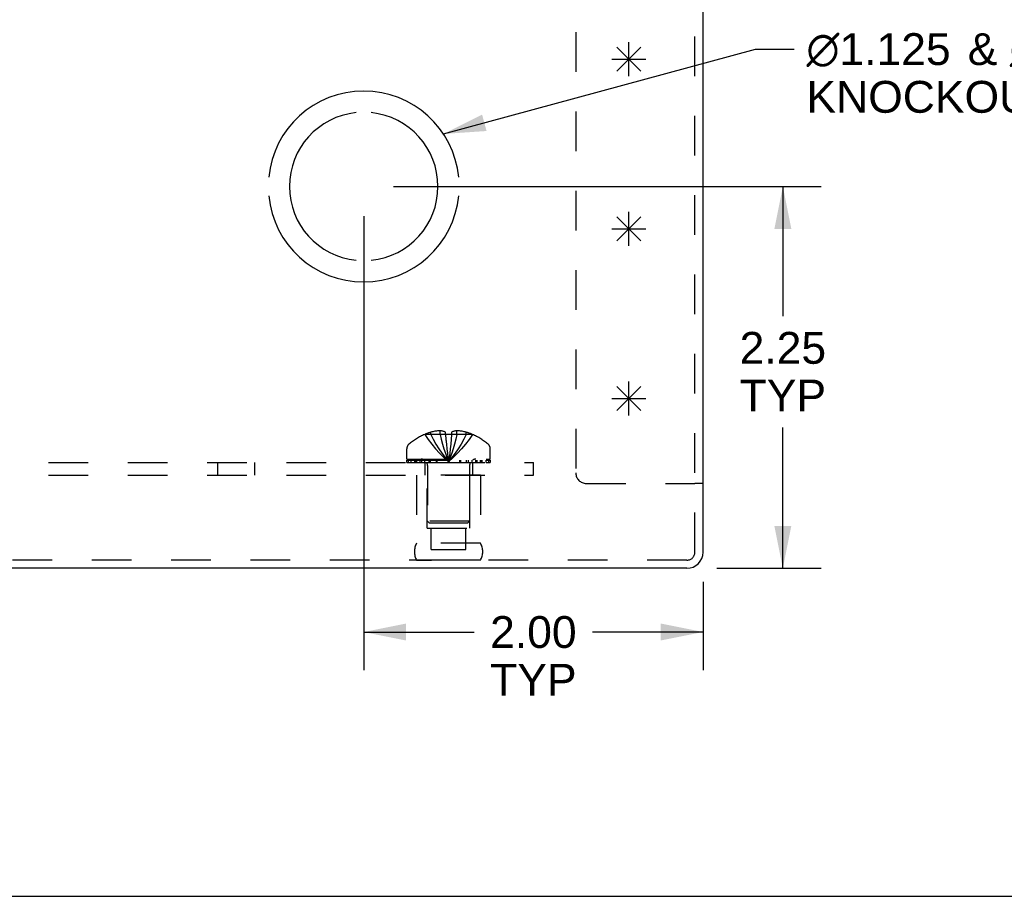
# Model space of a CAD drawing. Header units: inches. Extents: x 0 to 42.5, y 0 to 27.5.
# Tile 3 of 15: x 15.4 to 21.2, y 0 to 5.2. Entities that reach past the tile are written whole.
import ezdxf

# ---------------------------------------------------------------- set-up
doc = ezdxf.new("R2010")
doc.units = ezdxf.units.IN
doc.header["$LTSCALE"] = 2.3375
doc.header["$MEASUREMENT"] = 0
doc.linetypes.add('HIDDEN', pattern=[0.2, 0.1, -0.1])
doc.layers.get('0').update_dxf_attribs({"linetype": 'CONTINUOUS'})
for name, color, linetype in [('DEFAULT_2', 8, 'HIDDEN'), ('DIMENSIONS', 7, 'CONTINUOUS'), ('OPEN', 7, 'CONTINUOUS'), ('SPOTWELDS', 7, 'CONTINUOUS'), ('SUBPANEL', 7, 'CONTINUOUS')]:
    doc.layers.add(name, color=color, linetype=linetype)
doc.styles.get("Standard").update_dxf_attribs({"font": 'arial.ttf'})
doc.dimstyles.new('DIMSTYLE_1', dxfattribs={"dimtxt": 0.1875, "dimasz": 0.25, "dimexe": 0.09, "dimexo": 0.07, "dimgap": 0.0375, "dimtad": 0, "dimtih": 1, "dimtoh": 1, "dimzin": 4, "dimdsep": 46, "dimtxsty": 'Standard', "dimblk": '_FILLED', "dimblk1": '_FILLED', "dimblk2": '_FILLED', "dimcen": 0.09, "dimadec": 3, "dimazin": 1, "dimtfac": 1, "dimtdec": 3, "dimtofl": 0, "dimtmove": 0, "dimatfit": 3, "dimldrblk": '_FILLED', "dimfxl": 0, "dimtolj": 1, "dimtzin": 4, "dimarcsym": 0})
doc.dimstyles.get("Standard").update_dxf_attribs({"dimtxt": 0.2125, "dimasz": 0.25, "dimexe": 0.09, "dimexo": 0.07, "dimgap": 0.09, "dimtad": 0, "dimtih": 1, "dimtoh": 1, "dimdec": 3, "dimzin": 4, "dimdsep": 46, "dimtxsty": 'Standard', "dimblk": '_FILLED', "dimblk1": '_FILLED', "dimblk2": '_FILLED', "dimcen": 0.09, "dimadec": 3, "dimazin": 1, "dimtp": 0.001, "dimtm": 0.001, "dimtfac": 1, "dimtdec": 3, "dimtofl": 0, "dimtmove": 0, "dimatfit": 3, "dimldrblk": '_FILLED', "dimfxl": 0, "dimtolj": 1, "dimtzin": 4, "dimarcsym": 0})

# ---------------------------------------------------------------- blocks, each defined once
blk = doc.blocks.new('_FILLED')
at = {"color": 0, "linetype": 'ByBlock'}
blk.add_solid([(0, 0), (-1, 0.2), (-1, -0.2)], dxfattribs=at)
blk = doc.blocks.new('*D18')
at = {"layer": 'DIMENSIONS', "color": 2, "linetype": 'Continuous'}
for p, q in [((17.6499, 4.1828), (20.17, 4.1828)), ((19.945, 4.1828), (19.945, 3.4193)), ((19.945, 1.9328), (19.945, 2.7631)), ((19.5551, 1.9328), (20.17, 1.9328))]:
    blk.add_line(p, q, dxfattribs=at)
at = {"layer": 'DIMENSIONS', "color": 2, "linetype": 'Continuous', "xscale": 0.25, "yscale": 0.25, "zscale": 0.25}
for p, rotation in [((19.945, 4.1828), 90), ((19.945, 1.9328), 270)]:
    blk.add_blockref('_FILLED', p, dxfattribs=dict(at, rotation=rotation))
at = {"layer": 'DIMENSIONS', "color": 2, "linetype": 'Continuous', "insert": (19.945, 3.3256), "char_height": 0.1875, "width": 0.509526, "attachment_point": 2, "line_spacing_factor": 0.9}
blk.add_mtext('2.25\\PTYP', dxfattribs=at)
blk = doc.blocks.new('*D19')
at = {"layer": 'DIMENSIONS', "color": 2, "linetype": 'Continuous'}
for p, q in [((17.4749, 4.0078), (17.4749, 1.3324)), ((19.4749, 1.8526), (19.4749, 1.3324)), ((17.4749, 1.5574), (18.1264, 1.5574)), ((19.4749, 1.5574), (18.8235, 1.5574))]:
    blk.add_line(p, q, dxfattribs=at)
at = {"layer": 'DIMENSIONS', "color": 2, "linetype": 'Continuous', "xscale": 0.25, "yscale": 0.25, "zscale": 0.25, "rotation": 180}
blk.add_blockref('_FILLED', (17.4749, 1.5574), dxfattribs=at)
at = {"layer": 'DIMENSIONS', "color": 2, "linetype": 'Continuous', "xscale": 0.25, "yscale": 0.25, "zscale": 0.25}
blk.add_blockref('_FILLED', (19.4749, 1.5574), dxfattribs=at)
at = {"layer": 'DIMENSIONS', "color": 2, "linetype": 'Continuous', "insert": (18.4749, 1.6511), "char_height": 0.1875, "width": 0.509526, "attachment_point": 2, "line_spacing_factor": 0.9}
blk.add_mtext('2.00\\PTYP', dxfattribs=at)

msp = doc.modelspace()

# ---------------------------------------------------------------- linework, layer by layer
at = {"color": 3, "linetype": 'Continuous'}
for p, q in [((19.4749, 2.0276), (19.4749, 5.2418)), ((19.3801, 1.9328), (9.5697, 1.9328))]:
    msp.add_line(p, q, dxfattribs=at)
at = {"color": 7, "linetype": 'Continuous'}
for p, q in [((19.4749, 2.4328), (19.4269, 2.4328)), ((0, 0), (42.5, 0))]:
    msp.add_line(p, q, dxfattribs=at)
at = {"color": 3, "linetype": 'Continuous'}
msp.add_arc((19.3801, 2.0276), 0.0948, 270, 360, dxfattribs=at)
at = {"layer": 'DEFAULT_2', "color": 8, "linetype": 'HIDDEN'}
for p, q in [((19.4269, 2.0276), (19.4269, 5.9328)), ((18.7249, 5.5595), (18.7249, 2.4948)), ((17.8704, 2.722), (17.8704, 2.7347)), ((17.9253, 2.722), (17.9253, 2.7438)), ((17.9569, 2.722), (17.9569, 2.7347)), ((17.9929, 2.7347), (17.9929, 2.722)), ((18.0246, 2.722), (18.0246, 2.7438)), ((18.0794, 2.722), (18.0794, 2.7347)), ((17.8347, 2.7216), (17.8344, 2.722)), ((17.8356, 2.722), (17.8347, 2.7216)), ((17.9569, 2.722), (17.8356, 2.722)), ((17.9569, 2.722), (17.957, 2.7216)), ((17.9904, 2.6929), (17.9877, 2.6646)), ((17.9929, 2.722), (17.9904, 2.6926)), ((18.1143, 2.722), (17.9929, 2.722)), ((17.9929, 2.722), (17.9929, 2.7216)), ((18.1152, 2.7216), (18.1143, 2.722)), ((18.1154, 2.722), (18.1152, 2.7216)), ((17.7289, 2.5758), (17.7289, 2.637)), ((18.2209, 2.5758), (18.2209, 2.637)), ((17.7289, 2.5758), (18.2209, 2.5758)), ((17.7293, 2.5708), (18.2206, 2.5708)), ((17.7293, 2.5558), (17.7293, 2.5708)), ((17.7293, 2.5558), (18.2206, 2.5558)), ((17.7371, 2.5708), (17.7371, 2.5558)), ((17.7548, 2.5558), (17.7548, 2.5708)), ((17.7761, 2.5558), (17.7761, 2.5708)), ((17.7817, 2.5708), (17.7817, 2.5558)), ((17.7874, 2.5558), (17.7874, 2.5708)), ((17.8072, 2.5558), (17.8072, 2.5708)), ((17.8166, 2.5558), (17.8166, 2.5708)), ((17.8348, 2.5558), (17.8348, 2.5708)), ((17.8581, 2.5708), (17.8581, 2.5558)), ((17.869, 2.5558), (17.869, 2.5708)), ((17.9041, 2.5558), (17.9041, 2.5708)), ((17.9083, 2.5558), (17.9083, 2.5708)), ((17.9715, 2.5856), (17.9749, 2.561)), ((17.9715, 2.5856), (17.9749, 2.561)), ((18.0416, 2.5558), (18.0416, 2.5708)), ((18.0458, 2.5708), (18.0458, 2.5558)), ((18.0809, 2.5558), (18.0809, 2.5708)), ((18.0918, 2.5558), (18.0918, 2.5708)), ((18.1151, 2.5558), (18.1151, 2.5708)), ((18.1333, 2.5708), (18.1333, 2.5558)), ((18.1427, 2.5558), (18.1427, 2.5708)), ((18.1625, 2.5558), (18.1625, 2.5708)), ((18.1682, 2.5558), (18.1682, 2.5708)), ((18.1738, 2.5558), (18.1738, 2.5708)), ((18.1951, 2.5708), (18.1951, 2.5558)), ((18.2128, 2.5558), (18.2128, 2.5708)), ((18.2206, 2.5708), (18.2206, 2.5558)), ((17.8509, 2.5386), (17.8509, 2.2108)), ((18.0989, 2.5386), (18.0989, 2.2108)), ((18.1629, 2.4808), (17.7869, 2.4808)), ((17.7869, 2.4808), (17.7869, 2.0808)), ((17.8499, 2.1688), (17.8499, 2.4808)), ((18.0999, 2.1688), (18.0999, 2.4808)), ((18.1629, 2.4808), (18.1629, 2.0808)), ((18.7869, 2.4328), (19.4269, 2.4328)), ((18.0989, 2.2108), (17.8509, 2.2108)), ((17.8609, 2.2008), (17.8509, 2.2108)), ((18.0889, 2.2008), (18.0989, 2.2108)), ((17.8499, 2.1688), (18.0999, 2.1688)), ((17.8609, 2.2008), (18.0889, 2.2008)), ((17.8734, 2.0438), (17.8734, 2.1688)), ((18.0764, 2.0438), (18.0764, 2.1688)), ((18.1629, 2.0808), (17.7869, 2.0808)), ((17.8734, 2.0438), (18.0764, 2.0438)), ((19.3801, 1.9808), (9.5697, 1.9808)), ((18.1629, 1.9809), (17.7869, 1.9809)), ((17.7869, 1.9809), (17.8749, 1.9808)), ((18.1629, 1.9809), (18.0749, 1.9808))]:
    msp.add_line(p, q, dxfattribs=at)
for points in [[(17.9253, 2.7438), (17.9202, 2.7434), (17.915, 2.743), (17.9099, 2.7424), (17.9046, 2.7417), (17.8993, 2.7409), (17.8938, 2.74), (17.8883, 2.7389), (17.8825, 2.7377), (17.8766, 2.7363), (17.8704, 2.7347)], [(17.9569, 2.7347), (17.9528, 2.7365), (17.9488, 2.7381), (17.9449, 2.7395), (17.941, 2.7407), (17.937, 2.7418), (17.9331, 2.7426), (17.9292, 2.7433), (17.9253, 2.7438)], [(18.0246, 2.7438), (18.0207, 2.7433), (18.0168, 2.7426), (18.0129, 2.7418), (18.0089, 2.7407), (18.005, 2.7395), (18.0011, 2.7381), (17.9971, 2.7365), (17.9929, 2.7347)], [(18.0794, 2.7347), (18.0733, 2.7363), (18.0674, 2.7377), (18.0616, 2.7389), (18.0561, 2.74), (18.0506, 2.7409), (18.0453, 2.7417), (18.04, 2.7424), (18.0349, 2.743), (18.0297, 2.7434), (18.0246, 2.7438)], [(17.8347, 2.7216), (17.8544, 2.6926), (17.8755, 2.6646), (17.8982, 2.6374), (17.9223, 2.611), (17.9479, 2.5856), (17.9749, 2.561)], [(17.8704, 2.722), (17.8851, 2.6929), (17.9009, 2.6648), (17.9177, 2.6375), (17.9357, 2.6111), (17.9548, 2.5856), (17.9749, 2.561)], [(17.9253, 2.722), (17.9322, 2.6929), (17.9397, 2.6648), (17.9477, 2.6375), (17.9563, 2.6111), (17.9654, 2.5856), (17.9749, 2.561)], [(17.9569, 2.722), (17.9595, 2.6929), (17.9622, 2.6648), (17.9651, 2.6375), (17.9682, 2.6111), (17.9715, 2.5856)], [(17.9929, 2.7216), (17.9869, 2.7218), (17.981, 2.7219), (17.9749, 2.722), (17.9689, 2.7219), (17.963, 2.7218), (17.957, 2.7216)], [(17.957, 2.7216), (17.9595, 2.6926), (17.9622, 2.6646), (17.9651, 2.6374), (17.9682, 2.611)], [(18.0246, 2.722), (18.0177, 2.6929), (18.0102, 2.6648), (18.0021, 2.6375), (17.9936, 2.6111), (17.9845, 2.5856), (17.9749, 2.561)], [(18.0794, 2.722), (18.0648, 2.6929), (18.049, 2.6648), (18.0322, 2.6375), (18.0142, 2.6111), (17.9951, 2.5856), (17.9749, 2.561)], [(18.1152, 2.7216), (18.0955, 2.6926), (18.0744, 2.6646), (18.0517, 2.6374), (18.0276, 2.611), (18.002, 2.5856), (17.9749, 2.561)], [(17.9877, 2.6648), (17.9848, 2.6374), (17.9817, 2.611), (17.9784, 2.5856), (17.9749, 2.561)], [(17.9848, 2.6375), (17.9817, 2.6111), (17.9784, 2.5856), (17.9749, 2.561)]]:
    msp.add_lwpolyline(points, dxfattribs=at)
for centre, radius, start, end in [((17.9749, 2.3937), 0.3566, 107.04066, 113.00172), ((17.9749, 2.3937), 0.3566, 66.99828, 72.95934), ((17.9749, 2.3937), 0.357, 113.17274, 130.93344), ((17.9749, 2.3937), 0.357, 49.06656, 66.82726), ((17.7639, 2.637), 0.035, 130.93344, 180), ((18.1859, 2.637), 0.035, 0, 49.06656), ((17.8137, 2.5386), 0.0372, 59.9503, 90), ((17.8137, 2.5386), 0.0372, 0, 27.53986), ((18.1361, 2.5386), 0.0372, 152.46014, 180), ((18.1361, 2.5386), 0.0372, 90, 120.0497), ((18.7869, 2.4948), 0.062, 180, 270), ((17.8736, 2.0308), 0.1, 150.05079, 209.94921), ((18.0763, 2.0308), 0.1, 330.05079, 29.94921), ((19.3801, 2.0276), 0.0468, 270, 360)]:
    msp.add_arc(centre, radius, start, end, dxfattribs=at)
at = {"layer": 'OPEN', "color": 40, "linetype": 'Continuous'}
for radius, start, end in [(0.5625, 5.61122, 174.38878), (0.4375, 95.90372, 264.09628), (0.4375, 275.90372, 84.09628), (0.5625, 185.61122, 354.38878)]:
    msp.add_arc((17.4749, 4.1828), radius, start, end, dxfattribs=at)
at = {"layer": 'SPOTWELDS', "color": 40, "linetype": 'Continuous'}
for p, q in [((18.9667, 4.8621), (19.1082, 5.0035)), ((18.9667, 5.0035), (19.1082, 4.8621)), ((19.0374, 4.8328), (19.0374, 5.0328)), ((18.9374, 4.9328), (19.1374, 4.9328)), ((19.0374, 3.8328), (19.0374, 4.0328)), ((18.9667, 3.8621), (19.1082, 4.0035)), ((18.9667, 4.0035), (19.1082, 3.8621)), ((18.9374, 3.9328), (19.1374, 3.9328)), ((19.0374, 2.8328), (19.0374, 3.0328)), ((18.9667, 3.0035), (19.1082, 2.8621)), ((18.9667, 2.8621), (19.1082, 3.0035)), ((18.9374, 2.9328), (19.1374, 2.9328))]:
    msp.add_line(p, q, dxfattribs=at)
at = {"layer": 'SUBPANEL', "color": 8, "linetype": 'HIDDEN'}
for p, q in [((10.4749, 2.5558), (18.4749, 2.5558)), ((16.6159, 2.4808), (16.6159, 2.5558)), ((16.8339, 2.4808), (16.8339, 2.5558)), ((17.8344, 2.5558), (17.8344, 2.4808)), ((18.1154, 2.5558), (18.1154, 2.4808)), ((18.4749, 2.4808), (18.4749, 2.5558)), ((10.4749, 2.4808), (18.4749, 2.4808))]:
    msp.add_line(p, q, dxfattribs=at)

# ---------------------------------------------------------------- texts
at = {"layer": 'DIMENSIONS', "color": 2, "linetype": 'Continuous', "insert": (20.0114, 5.086), "char_height": 0.1875, "width": 5.417286, "attachment_point": 1, "line_spacing_factor": 0.9}
msp.add_mtext(' \\fgdt;{\\fgdt;n}\\fArial;1.125 {\\ftxt.shx;\\W0.166667;\\H0.187500; }& \\fgdt;{\\fgdt;n}\\fArial;0.875 LASER CUT DOUBLE\\P KNOCKOUTS. (x2 TYP ON TOP & BOTTOM)', dxfattribs=at)

# ---------------------------------------------------------------- dimensions: what is measured, and where the dimension line sits
at = {"layer": 'DIMENSIONS', "color": 2, "linetype": 'Continuous'}
for base, p1, p2, angle, picture, middle in [((19.945, 4.1828), (19.4851, 1.9328), (17.5799, 4.1828), 90, '*D18', (19.945, 3.0912)), ((17.4749, 1.5574), (19.4749, 1.9226), (17.4749, 4.0778), 180, '*D19', (18.4749, 1.4167))]:
    dim = msp.add_linear_dim(base=base, p1=p1, p2=p2, angle=angle, text='<>\\PTYP', dimstyle='DIMSTYLE_1', dxfattribs=at)
    dim.commit()
    dim.dimension.update_dxf_attribs({"geometry": picture, "text_midpoint": middle, "dimtype": 160})

# ---------------------------------------------------------------- leaders
at = {"layer": 'DIMENSIONS', "color": 2, "linetype": 'Continuous', "annotation_type": 0, "has_hookline": 1, "hookline_direction": 1, "text_width": 5.4188}
msp.add_leader([(17.9446, 4.4923), (19.7847, 4.9923), (20.0114, 4.9923)], dimstyle='Standard', override={"dimtad": 0}, dxfattribs=at)

doc.saveas('drawing.dxf')
